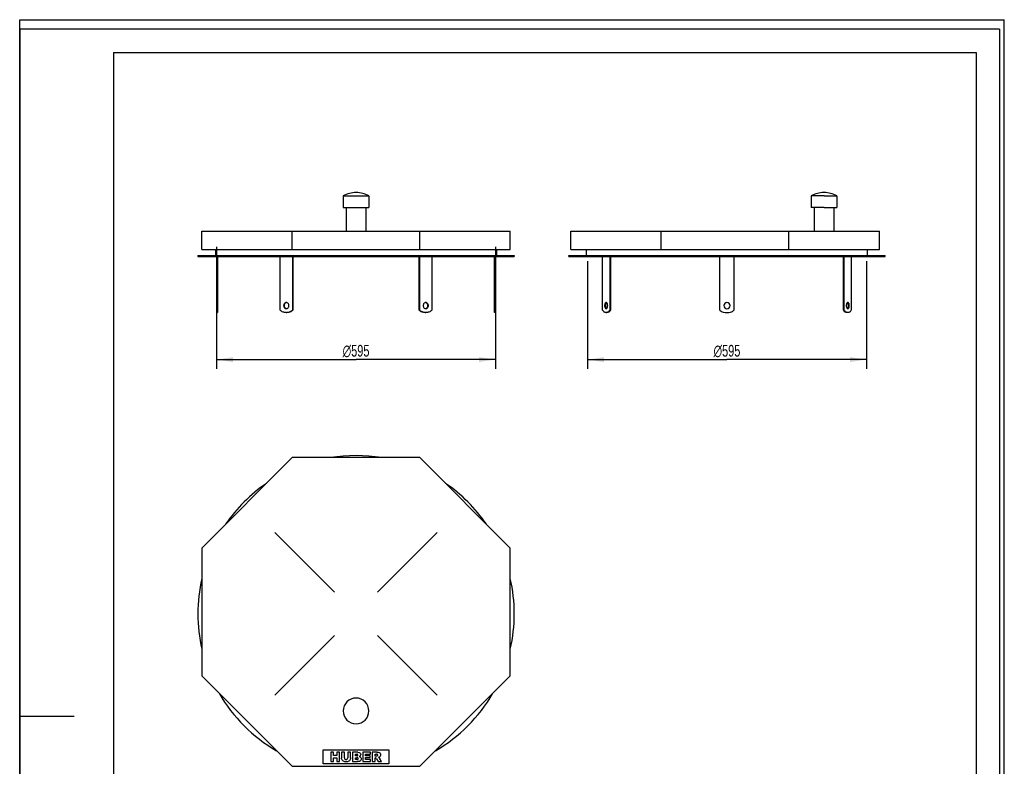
# Model space of a CAD drawing. Header units: millimetres. Extents: x 0 to 2100, y 0 to 2970.
# Tile 2 of 2: x 0 to 2100, y 1378 to 2970. Entities that reach past the tile are written whole.
import ezdxf

# ---------------------------------------------------------------- set-up
doc = ezdxf.new("R2010")
doc.units = ezdxf.units.MM
doc.header["$LTSCALE"] = 193.6
doc.layers.get('0').update_dxf_attribs({"linetype": 'CONTINUOUS'})
for name, color, linetype in [('_2D-BEM', 7, 'CONTINUOUS'), ('_ACHSEN', 7, 'CONTINUOUS'), ('_KURVEN', 7, 'CONTINUOUS')]:
    doc.layers.add(name, color=color, linetype=linetype)
doc.styles.get("Standard").update_dxf_attribs({"font": 'txt', "width": 0.7})
doc.styles.add('TEXTSTYLE_4', font='gdt', dxfattribs={"width": 0.7})
doc.dimstyles.new('DIMSTYLE_1', dxfattribs={"dimtxt": 25, "dimasz": 35, "dimexe": 2, "dimexo": 1, "dimtad": 1, "dimdec": 1, "dimtxsty": 'Standard', "dimblk": '_FILLED', "dimblk1": '_FILLED', "dimblk2": '_FILLED', "dimcen": 0.09, "dimadec": 1, "dimazin": 2, "dimtp": 0.8, "dimtm": 0.8, "dimtfac": 1, "dimtdec": 1, "dimtofl": 0, "dimtmove": 0, "dimatfit": 3, "dimldrblk": '_FILLED', "dimfxl": 1, "dimtolj": 1, "dimarcsym": 0})

# ---------------------------------------------------------------- blocks, each defined once
blk = doc.blocks.new('_FILLED')
at = {"color": 0, "linetype": 'ByBlock'}
blk.add_solid([(0, 0), (-1, 0.143), (-1, -0.143)], dxfattribs=at)
blk = doc.blocks.new('*D1')
at = {"layer": '_2D-BEM', "color": 2, "linetype": 'Continuous'}
for p, q in [((419.9, 2485.4), (419.9, 2225.4)), ((1014.9, 2485.4), (1014.9, 2225.4)), ((419.9, 2245.4), (717.4, 2245.4)), ((1014.9, 2245.4), (717.4, 2245.4))]:
    blk.add_line(p, q, dxfattribs=at)
at = {"layer": '_2D-BEM', "color": 2, "linetype": 'Continuous', "xscale": 35, "yscale": 35, "zscale": 35, "rotation": 180}
blk.add_blockref('_FILLED', (419.9, 2245.4), dxfattribs=at)
at = {"layer": '_2D-BEM', "color": 2, "linetype": 'Continuous', "xscale": 35, "yscale": 35, "zscale": 35}
blk.add_blockref('_FILLED', (1014.9, 2245.4), dxfattribs=at)
at = {"layer": '_2D-BEM', "color": 2, "linetype": 'Continuous', "insert": (717.4, 2276.7), "char_height": 25, "width": 133.036, "attachment_point": 2, "line_spacing_factor": 0.9, "style": 'TEXTSTYLE_4'}
blk.add_mtext('{\\Fgdt;n}\\Ftxt;595', dxfattribs=at)
blk = doc.blocks.new('*D2')
at = {"layer": '_2D-BEM', "color": 2, "linetype": 'Continuous'}
for p, q in [((1211, 2455.4), (1211, 2225.4)), ((1806, 2455.4), (1806, 2225.4)), ((1211, 2245.4), (1508.5, 2245.4)), ((1806, 2245.4), (1508.5, 2245.4))]:
    blk.add_line(p, q, dxfattribs=at)
at = {"layer": '_2D-BEM', "color": 2, "linetype": 'Continuous', "xscale": 35, "yscale": 35, "zscale": 35, "rotation": 180}
blk.add_blockref('_FILLED', (1211, 2245.4), dxfattribs=at)
at = {"layer": '_2D-BEM', "color": 2, "linetype": 'Continuous', "xscale": 35, "yscale": 35, "zscale": 35}
blk.add_blockref('_FILLED', (1806, 2245.4), dxfattribs=at)
at = {"layer": '_2D-BEM', "color": 2, "linetype": 'Continuous', "insert": (1508.5, 2276.7), "char_height": 25, "width": 133.036, "attachment_point": 2, "line_spacing_factor": 0.9, "style": 'TEXTSTYLE_4'}
blk.add_mtext('{\\Fgdt;n}\\Ftxt;595', dxfattribs=at)

msp = doc.modelspace()

# ---------------------------------------------------------------- linework, layer by layer
at = {"color": 7, "linetype": 'Continuous'}
for p, q in [((0, 2970), (2100, 2970)), ((0, 0), (0, 2970)), ((0, 2970), (2100, 2970)), ((0, 0), (0, 2970)), ((2100, 0), (2100, 2970)), ((2100, 0), (2100, 2970)), ((388.35, 2519.4), (544.11, 2519.4)), ((388.35, 2480.4), (388.35, 2519.4)), ((544.11, 2519.4), (581.08, 2519.4)), ((581.08, 2519.4), (853.63, 2519.4)), ((581.08, 2480.4), (581.08, 2519.4)), ((853.63, 2519.4), (890.59, 2519.4)), ((853.63, 2480.4), (853.63, 2519.4)), ((890.59, 2519.4), (1046.35, 2519.4)), ((1046.35, 2480.4), (1046.35, 2519.4)), ((1175.46, 2519.4), (1335.22, 2519.4)), ((1175.46, 2480.4), (1175.46, 2519.4)), ((1335.22, 2519.4), (1368.19, 2519.4)), ((1368.19, 2519.4), (1640.74, 2519.4)), ((1368.19, 2480.4), (1368.19, 2519.4)), ((1640.74, 2519.4), (1681.7, 2519.4)), ((1640.74, 2480.4), (1640.74, 2519.4)), ((1681.7, 2519.4), (1833.46, 2519.4)), ((1833.46, 2480.4), (1833.46, 2519.4)), ((388.35, 2480.4), (581.08, 2480.4)), ((417.85, 2480.4), (417.85, 2467.4)), ((581.08, 2480.4), (853.63, 2480.4)), ((853.63, 2480.4), (1046.35, 2480.4)), ((1016.85, 2480.4), (1016.85, 2467.4)), ((1175.46, 2480.4), (1368.19, 2480.4)), ((1208.96, 2467.4), (1208.96, 2480.4)), ((1368.19, 2480.4), (1640.74, 2480.4)), ((1640.74, 2480.4), (1833.46, 2480.4)), ((1807.96, 2467.4), (1807.96, 2480.4)), ((379.85, 2467.4), (379.85, 2465.4)), ((379.85, 2467.4), (417.85, 2467.4)), ((379.85, 2465.4), (419.85, 2465.4)), ((417.85, 2467.4), (1016.85, 2467.4)), ((419.85, 2465.4), (555.61, 2465.4)), ((555.61, 2465.4), (581.59, 2465.4)), ((581.59, 2465.4), (853.11, 2465.4)), ((853.11, 2465.4), (879.09, 2465.4)), ((879.09, 2465.4), (1014.85, 2465.4)), ((1014.85, 2465.4), (1054.85, 2465.4)), ((1016.85, 2467.4), (1054.85, 2467.4)), ((1054.85, 2467.4), (1054.85, 2465.4)), ((1170.96, 2467.4), (1208.96, 2467.4)), ((1170.96, 2465.4), (1170.96, 2467.4)), ((1170.96, 2465.4), (1210.96, 2465.4)), ((1208.96, 2467.4), (1508.46, 2467.4)), ((1210.96, 2465.4), (1243.32, 2465.4)), ((1243.32, 2465.4), (1243.65, 2465.4)), ((1243.65, 2465.4), (1243.66, 2465.4)), ((1243.66, 2465.4), (1258.32, 2465.4)), ((1258.32, 2465.4), (1493.46, 2465.4)), ((1493.46, 2465.4), (1508.46, 2465.4)), ((1508.46, 2467.4), (1807.96, 2467.4)), ((1508.46, 2465.4), (1523.46, 2465.4)), ((1523.46, 2465.4), (1758.61, 2465.4)), ((1758.61, 2465.4), (1773.26, 2465.4)), ((1773.26, 2465.4), (1773.28, 2465.4)), ((1773.28, 2465.4), (1773.61, 2465.4)), ((1773.61, 2465.4), (1805.96, 2465.4)), ((1805.96, 2465.4), (1845.96, 2465.4)), ((1807.96, 2467.4), (1845.96, 2467.4)), ((1845.96, 2465.4), (1845.96, 2467.4)), ((581.08, 2036.27), (388.35, 1843.55)), ((853.63, 2036.27), (581.08, 2036.27)), ((1046.35, 1843.55), (853.63, 2036.27)), ((388.35, 1843.55), (388.35, 1570.99)), ((1046.35, 1570.99), (1046.35, 1843.55)), ((388.35, 1570.99), (581.08, 1378.27)), ((853.63, 1378.27), (1046.35, 1570.99)), ((581.08, 1378.27), (853.63, 1378.27))]:
    msp.add_line(p, q, dxfattribs=at)
at = {"color": 3, "linetype": 'Continuous'}
for p, q in [((0, 2950), (0, 1485)), ((2090, 2950), (0, 2950)), ((2090, 2950), (2090, 0)), ((0, 1485), (0, 0)), ((0, 1485), (116, 1485))]:
    msp.add_line(p, q, dxfattribs=at)
at = {"color": 5, "linetype": 'Continuous'}
for p, q in [((200, 2900), (2040, 2900)), ((200, 2900), (200, 50)), ((2040, 2900), (2040, 50))]:
    msp.add_line(p, q, dxfattribs=at)
at = {"color": 7, "linetype": 'Continuous'}
for start, end in [(80.6658, 99.3342), (124.49949, 145.48396), (34.51604, 55.50051), (167.13451, 180), (0, 12.86549), (180, 192.86549), (347.13451, 360), (210.1222, 239.86176), (300.13824, 329.8778)]:
    msp.add_arc((717.35, 1703.27), 337.5, start, end, dxfattribs=at)
at = {"layer": '_ACHSEN', "color": 7, "linetype": 'Continuous'}
for p, q in [((689.85, 2594.4), (689.85, 2569.4)), ((689.85, 2594.4), (744.85, 2594.4)), ((744.85, 2594.4), (744.85, 2569.4)), ((1687.96, 2594.4), (1687.96, 2569.4)), ((1715.46, 2594.4), (1687.96, 2594.4)), ((1715.46, 2594.4), (1742.96, 2594.4)), ((1742.96, 2594.4), (1742.96, 2569.4)), ((689.85, 2569.4), (696.15, 2569.4)), ((696.15, 2569.4), (738.55, 2569.4)), ((696.15, 2569.4), (696.15, 2519.4)), ((738.55, 2569.4), (744.85, 2569.4)), ((738.55, 2569.4), (738.55, 2519.4)), ((1694.26, 2569.4), (1687.96, 2569.4)), ((1715.46, 2569.4), (1694.26, 2569.4)), ((1694.26, 2569.4), (1694.26, 2519.4)), ((1715.46, 2569.4), (1736.66, 2569.4)), ((1736.66, 2569.4), (1742.96, 2569.4)), ((1736.66, 2569.4), (1736.66, 2519.4)), ((419.85, 2465.4), (419.85, 2350.4)), ((421.85, 2465.4), (421.85, 2350.4)), ((555.61, 2350.4), (555.61, 2465.4)), ((581.59, 2465.4), (581.59, 2350.4)), ((582.59, 2465.4), (582.59, 2350.4)), ((852.11, 2350.4), (852.11, 2465.4)), ((853.11, 2350.4), (853.11, 2465.4)), ((879.09, 2465.4), (879.09, 2350.4)), ((1012.85, 2350.4), (1012.85, 2465.4)), ((1014.85, 2350.4), (1014.85, 2465.4)), ((1243.32, 2350.4), (1243.32, 2465.4)), ((1258.32, 2465.4), (1258.32, 2350.4)), ((1260.05, 2465.4), (1260.05, 2350.4)), ((1493.46, 2350.4), (1493.46, 2465.4)), ((1523.46, 2465.4), (1523.46, 2350.4)), ((1756.87, 2350.4), (1756.87, 2465.4)), ((1758.61, 2350.4), (1758.61, 2465.4)), ((1773.61, 2465.4), (1773.61, 2350.4)), ((419.85, 2350.4), (419.85, 2345.4)), ((419.85, 2350.4), (421.85, 2350.4)), ((419.85, 2345.4), (421.85, 2345.4)), ((421.85, 2350.4), (421.85, 2345.4)), ((568.6, 2345.4), (569.6, 2345.4)), ((581.59, 2350.4), (582.59, 2350.4)), ((853.11, 2350.4), (852.11, 2350.4)), ((866.1, 2345.4), (865.1, 2345.4)), ((1012.85, 2345.4), (1012.85, 2350.4)), ((1014.85, 2350.4), (1012.85, 2350.4)), ((1014.85, 2345.4), (1012.85, 2345.4)), ((1014.85, 2345.4), (1014.85, 2350.4)), ((1250.82, 2345.4), (1252.55, 2345.4)), ((1258.32, 2350.4), (1260.05, 2350.4)), ((1758.61, 2350.4), (1756.87, 2350.4)), ((1766.11, 2345.4), (1764.37, 2345.4))]:
    msp.add_line(p, q, dxfattribs=at)
for centre, radius, start, end in [((717.35, 2543.91), 57.5, 90, 118.57188), ((717.35, 2543.91), 57.5, 61.42812, 90), ((1715.46, 2543.91), 57.5, 90, 118.57188), ((1715.46, 2543.91), 57.5, 61.42812, 90), ((569.61, 2361.98), 4.92, 95.89133, 101.54258), ((569.61, 2358.83), 4.92, 258.45742, 264.10867), ((865.1, 2361.98), 4.92, 78.45742, 84.10867), ((865.1, 2358.83), 4.92, 275.89133, 281.54258), ((1508.46, 2360.4), 6.5, 0, 180), ((1508.46, 2360.4), 6.5, 180, 360), ((568.6, 2364.16), 18.76, 270.00046, 273.04959), ((866.1, 2364.16), 18.76, 266.95041, 269.99954), ((1508.46, 2370.4), 25, 233.1301, 306.8699), ((717.35, 1496.27), 27.5, 0, 180), ((717.35, 1496.27), 27.5, 180, 360)]:
    msp.add_arc(centre, radius, start, end, dxfattribs=at)
for points, knots in [([(568.6, 2366.9), (568.23, 2366.9), (567.49, 2366.82), (566.06, 2366.31), (564.47, 2365.07), (563.25, 2362.91), (562.97, 2361.25), (562.97, 2360.4)], [0, 0, 0, 0, 0.1164523, 0.2343401, 0.477366, 0.7340619, 1, 1, 1, 1]), ([(562.97, 2360.4), (562.97, 2359.56), (563.25, 2357.89), (564.47, 2355.74), (566.06, 2354.49), (567.49, 2353.99), (568.23, 2353.9), (568.6, 2353.9)], [0, 0, 0, 0, 0.2659381, 0.522634, 0.7656599, 0.8835477, 1, 1, 1, 1]), ([(568.62, 2366.81), (567.97, 2366.67), (566.68, 2366.12), (565.17, 2364.62), (564.2, 2362.64), (563.97, 2361.15), (563.97, 2360.4)], [0, 0, 0, 0, 0.2340951, 0.4790605, 0.735823, 1, 1, 1, 1]), ([(563.97, 2360.4), (563.97, 2359.65), (564.2, 2358.17), (565.17, 2356.19), (566.68, 2354.69), (567.97, 2354.14), (568.62, 2354)], [0, 0, 0, 0, 0.264177, 0.5209395, 0.7659049, 1, 1, 1, 1]), ([(574.23, 2360.4), (574.23, 2361.25), (573.95, 2362.91), (572.73, 2365.07), (571.15, 2366.31), (569.71, 2366.82), (568.97, 2366.9), (568.6, 2366.9)], [0, 0, 0, 0, 0.2659381, 0.522634, 0.7656599, 0.8835477, 1, 1, 1, 1]), ([(568.6, 2353.9), (568.97, 2353.9), (569.71, 2353.99), (571.15, 2354.49), (572.73, 2355.74), (573.95, 2357.89), (574.23, 2359.56), (574.23, 2360.4)], [0, 0, 0, 0, 0.1164523, 0.2343401, 0.477366, 0.7340619, 1, 1, 1, 1]), ([(866.1, 2366.9), (865.73, 2366.9), (864.99, 2366.82), (863.56, 2366.31), (861.97, 2365.07), (860.75, 2362.91), (860.47, 2361.25), (860.47, 2360.4)], [0, 0, 0, 0, 0.1164523, 0.2343401, 0.477366, 0.7340619, 1, 1, 1, 1]), ([(860.47, 2360.4), (860.47, 2359.56), (860.75, 2357.89), (861.97, 2355.74), (863.56, 2354.49), (864.99, 2353.99), (865.73, 2353.9), (866.1, 2353.9)], [0, 0, 0, 0, 0.2659381, 0.522634, 0.7656599, 0.8835477, 1, 1, 1, 1]), ([(870.73, 2360.4), (870.73, 2361.15), (870.51, 2362.64), (869.53, 2364.62), (868.02, 2366.12), (866.73, 2366.67), (866.08, 2366.81)], [0, 0, 0, 0, 0.264177, 0.5209395, 0.7659049, 1, 1, 1, 1]), ([(866.08, 2354), (866.73, 2354.14), (868.02, 2354.69), (869.53, 2356.19), (870.51, 2358.17), (870.73, 2359.65), (870.73, 2360.4)], [0, 0, 0, 0, 0.2340951, 0.4790605, 0.735823, 1, 1, 1, 1]), ([(871.73, 2360.4), (871.73, 2361.25), (871.45, 2362.91), (870.23, 2365.07), (868.65, 2366.31), (867.21, 2366.82), (866.47, 2366.9), (866.1, 2366.9)], [0, 0, 0, 0, 0.2659381, 0.522634, 0.7656599, 0.8835477, 1, 1, 1, 1]), ([(866.1, 2353.9), (866.47, 2353.9), (867.21, 2353.99), (868.65, 2354.49), (870.23, 2355.74), (871.45, 2357.89), (871.73, 2359.56), (871.73, 2360.4)], [0, 0, 0, 0, 0.1164523, 0.2343401, 0.477366, 0.7340619, 1, 1, 1, 1]), ([(1250.82, 2366.9), (1250.6, 2366.9), (1250.15, 2366.81), (1249.53, 2366.41), (1248.97, 2365.79), (1248.28, 2364.64), (1247.72, 2362.81), (1247.57, 2361.24), (1247.57, 2360.4)], [0, 0, 0, 0, 0.0823068, 0.1731319, 0.27789, 0.3984498, 0.6816237, 1, 1, 1, 1]), ([(1247.57, 2360.4), (1247.57, 2359.57), (1247.72, 2357.99), (1248.28, 2356.17), (1248.97, 2355.02), (1249.53, 2354.4), (1250.15, 2354), (1250.6, 2353.9), (1250.82, 2353.9)], [0, 0, 0, 0, 0.3183763, 0.6015502, 0.72211, 0.8268681, 0.9176932, 1, 1, 1, 1]), ([(1251.69, 2366.67), (1251.31, 2366.46), (1250.59, 2365.74), (1249.87, 2364.27), (1249.41, 2362.44), (1249.3, 2361.1), (1249.3, 2360.4)], [0, 0, 0, 0, 0.1872802, 0.4228941, 0.6998978, 1, 1, 1, 1]), ([(1249.3, 2360.4), (1249.3, 2359.71), (1249.41, 2358.37), (1249.87, 2356.54), (1250.59, 2355.07), (1251.31, 2354.35), (1251.69, 2354.14)], [0, 0, 0, 0, 0.3001022, 0.5771059, 0.8127198, 1, 1, 1, 1]), ([(1254.07, 2360.4), (1254.07, 2361.24), (1253.92, 2362.81), (1253.36, 2364.64), (1252.67, 2365.79), (1252.12, 2366.41), (1251.49, 2366.81), (1251.04, 2366.9), (1250.82, 2366.9)], [0, 0, 0, 0, 0.3183763, 0.6015502, 0.72211, 0.8268681, 0.9176932, 1, 1, 1, 1]), ([(1250.82, 2353.9), (1251.04, 2353.9), (1251.49, 2354), (1252.12, 2354.4), (1252.67, 2355.02), (1253.36, 2356.17), (1253.92, 2357.99), (1254.07, 2359.57), (1254.07, 2360.4)], [0, 0, 0, 0, 0.0823068, 0.1731319, 0.27789, 0.3984498, 0.6816237, 1, 1, 1, 1]), ([(1766.11, 2366.9), (1765.89, 2366.9), (1765.43, 2366.81), (1764.81, 2366.41), (1764.25, 2365.79), (1763.57, 2364.64), (1763, 2362.81), (1762.86, 2361.24), (1762.86, 2360.4)], [0, 0, 0, 0, 0.0823068, 0.1731319, 0.27789, 0.3984498, 0.6816237, 1, 1, 1, 1]), ([(1762.86, 2360.4), (1762.86, 2359.57), (1763, 2357.99), (1763.57, 2356.17), (1764.25, 2355.02), (1764.81, 2354.4), (1765.43, 2354), (1765.89, 2353.9), (1766.11, 2353.9)], [0, 0, 0, 0, 0.3183763, 0.6015502, 0.72211, 0.8268681, 0.9176932, 1, 1, 1, 1]), ([(1767.62, 2360.4), (1767.62, 2361.1), (1767.52, 2362.44), (1767.05, 2364.27), (1766.33, 2365.74), (1765.62, 2366.46), (1765.24, 2366.67)], [0, 0, 0, 0, 0.3001022, 0.5771059, 0.8127198, 1, 1, 1, 1]), ([(1765.24, 2354.14), (1765.62, 2354.35), (1766.33, 2355.07), (1767.05, 2356.54), (1767.52, 2358.37), (1767.62, 2359.71), (1767.62, 2360.4)], [0, 0, 0, 0, 0.1872802, 0.4228941, 0.6998978, 1, 1, 1, 1]), ([(1769.36, 2360.4), (1769.36, 2361.24), (1769.21, 2362.81), (1768.64, 2364.64), (1767.96, 2365.79), (1767.4, 2366.41), (1766.78, 2366.81), (1766.32, 2366.9), (1766.11, 2366.9)], [0, 0, 0, 0, 0.3183763, 0.6015502, 0.72211, 0.8268681, 0.9176932, 1, 1, 1, 1]), ([(1766.11, 2353.9), (1766.32, 2353.9), (1766.78, 2354), (1767.4, 2354.4), (1767.96, 2355.02), (1768.64, 2356.17), (1769.21, 2357.99), (1769.36, 2359.57), (1769.36, 2360.4)], [0, 0, 0, 0, 0.0823068, 0.1731319, 0.27789, 0.3984498, 0.6816237, 1, 1, 1, 1]), ([(568.6, 2345.4), (567.44, 2345.4), (565.1, 2345.62), (561.7, 2346.59), (558.48, 2348.18), (556.53, 2349.61), (555.61, 2350.4)], [0, 0, 0, 0, 0.2452308, 0.4925188, 0.743664, 1, 1, 1, 1]), ([(582.59, 2350.4), (581.68, 2349.61), (579.73, 2348.18), (576.5, 2346.59), (573.1, 2345.62), (570.76, 2345.4), (569.6, 2345.4)], [0, 0, 0, 0, 0.256336, 0.5074812, 0.7547692, 1, 1, 1, 1]), ([(581.59, 2350.4), (580.74, 2349.67), (578.94, 2348.33), (575.97, 2346.8), (572.84, 2345.79), (570.68, 2345.49), (569.6, 2345.43)], [0, 0, 0, 0, 0.2561283, 0.5073739, 0.7548343, 1, 1, 1, 1]), ([(865.1, 2345.4), (863.94, 2345.4), (861.6, 2345.62), (858.2, 2346.59), (854.98, 2348.18), (853.03, 2349.61), (852.11, 2350.4)], [0, 0, 0, 0, 0.2452308, 0.4925188, 0.743664, 1, 1, 1, 1]), ([(865.1, 2345.43), (864.03, 2345.49), (861.87, 2345.79), (858.73, 2346.8), (855.77, 2348.33), (853.96, 2349.67), (853.11, 2350.4)], [0, 0, 0, 0, 0.2451657, 0.4926261, 0.7438717, 1, 1, 1, 1]), ([(879.09, 2350.4), (878.18, 2349.61), (876.23, 2348.18), (873, 2346.59), (869.6, 2345.62), (867.26, 2345.4), (866.1, 2345.4)], [0, 0, 0, 0, 0.256336, 0.5074812, 0.7547692, 1, 1, 1, 1]), ([(1250.82, 2345.4), (1250.14, 2345.4), (1248.73, 2345.64), (1246.74, 2346.66), (1244.89, 2348.28), (1243.83, 2349.65), (1243.32, 2350.4)], [0, 0, 0, 0, 0.2165686, 0.4487191, 0.7078718, 1, 1, 1, 1]), ([(1258.32, 2350.4), (1257.81, 2349.65), (1256.75, 2348.28), (1254.9, 2346.66), (1252.91, 2345.64), (1251.5, 2345.4), (1250.82, 2345.4)], [0, 0, 0, 0, 0.2921282, 0.5512809, 0.7834314, 1, 1, 1, 1]), ([(1260.05, 2350.4), (1259.55, 2349.65), (1258.49, 2348.28), (1256.63, 2346.66), (1254.64, 2345.64), (1253.23, 2345.4), (1252.55, 2345.4)], [0, 0, 0, 0, 0.2921282, 0.5512809, 0.7834314, 1, 1, 1, 1]), ([(1764.37, 2345.4), (1763.7, 2345.4), (1762.29, 2345.64), (1760.3, 2346.66), (1758.44, 2348.28), (1757.38, 2349.65), (1756.87, 2350.4)], [0, 0, 0, 0, 0.2165686, 0.4487191, 0.7078718, 1, 1, 1, 1]), ([(1766.11, 2345.4), (1765.43, 2345.4), (1764.02, 2345.64), (1762.03, 2346.66), (1760.17, 2348.28), (1759.11, 2349.65), (1758.61, 2350.4)], [0, 0, 0, 0, 0.2165686, 0.4487191, 0.7078718, 1, 1, 1, 1]), ([(1773.61, 2350.4), (1773.1, 2349.65), (1772.04, 2348.28), (1770.18, 2346.66), (1768.19, 2345.64), (1766.78, 2345.4), (1766.11, 2345.4)], [0, 0, 0, 0, 0.2921282, 0.5512809, 0.7834314, 1, 1, 1, 1])]:
    msp.add_open_spline(points, degree=3, knots=knots, dxfattribs=at)
at = {"layer": '_KURVEN', "color": 4, "linetype": 'Continuous'}
for p, q in [((671.39, 1749.23), (544.11, 1876.51)), ((763.31, 1749.23), (890.59, 1876.51)), ((671.39, 1657.31), (544.11, 1530.03)), ((763.31, 1657.31), (890.59, 1530.03)), ((647.35, 1413.27), (787.35, 1413.27)), ((647.35, 1383.27), (647.35, 1413.27)), ((663.26, 1408.27), (663.26, 1388.27)), ((669.44, 1408.27), (663.26, 1408.27)), ((669.44, 1401.27), (669.44, 1408.27)), ((682.4, 1408.27), (676.19, 1408.27)), ((676.19, 1408.27), (676.19, 1401.27)), ((682.4, 1388.27), (682.4, 1408.27)), ((692.69, 1408.27), (686.52, 1408.27)), ((686.52, 1408.27), (686.52, 1396.35)), ((692.69, 1396.06), (692.69, 1408.27)), ((699.52, 1408.27), (699.52, 1396.06)), ((705.69, 1408.27), (699.52, 1408.27)), ((705.69, 1396.35), (705.69, 1408.27)), ((709.79, 1408.27), (709.79, 1388.27)), ((721.36, 1408.27), (709.79, 1408.27)), ((748.06, 1408.27), (731.5, 1408.27)), ((731.5, 1408.27), (731.5, 1388.27)), ((748.06, 1404), (748.06, 1408.27)), ((762.07, 1408.27), (751.77, 1408.27)), ((751.77, 1408.27), (751.77, 1388.27)), ((787.35, 1413.27), (787.35, 1383.27)), ((663.26, 1388.27), (669.44, 1388.27)), ((676.19, 1401.27), (669.44, 1401.27)), ((669.44, 1388.27), (669.44, 1396.36)), ((669.44, 1396.36), (676.19, 1396.36)), ((676.19, 1396.36), (676.19, 1388.27)), ((676.19, 1388.27), (682.4, 1388.27)), ((709.79, 1388.27), (720.46, 1388.27)), ((716.03, 1400.43), (716.03, 1404.22)), ((716.03, 1404.22), (718.76, 1404.22)), ((718.72, 1400.43), (716.03, 1400.43)), ((716.03, 1392.57), (716.03, 1396.62)), ((716.03, 1396.62), (719.17, 1396.62)), ((719.18, 1392.57), (716.03, 1392.57)), ((731.5, 1388.27), (748.36, 1388.27)), ((737.69, 1400.82), (737.69, 1404)), ((737.69, 1404), (748.06, 1404)), ((747.31, 1400.82), (737.69, 1400.82)), ((737.69, 1392.8), (737.69, 1396.74)), ((737.69, 1396.74), (747.31, 1396.74)), ((748.36, 1392.8), (737.69, 1392.8)), ((747.31, 1396.74), (747.31, 1400.82)), ((748.36, 1388.27), (748.36, 1392.8)), ((751.77, 1388.27), (757.98, 1388.27)), ((757.98, 1400.17), (757.98, 1404.23)), ((757.98, 1404.23), (760.69, 1404.23)), ((760.59, 1400.17), (757.98, 1400.17)), ((757.98, 1388.27), (757.98, 1396.39)), ((757.98, 1396.39), (758.53, 1396.39)), ((761.16, 1394.38), (764.46, 1388.27)), ((764.46, 1388.27), (771.45, 1388.27)), ((771.45, 1388.27), (768.44, 1394.05)), ((787.35, 1383.27), (647.35, 1383.27))]:
    msp.add_line(p, q, dxfattribs=at)
for points in [[(721.36, 1408.27), (723.29, 1408.27), (724.76, 1407.79), (725.8, 1406.84)], [(762.07, 1408.27), (763.98, 1408.27), (765.44, 1408.11), (766.45, 1407.78)], [(766.45, 1407.78), (767.46, 1407.45), (768.27, 1406.84), (768.89, 1405.95)], [(687.09, 1392.96), (686.71, 1394.25), (686.52, 1395.36), (686.52, 1396.35)], [(688.41, 1390.66), (687.76, 1391.41), (687.33, 1392.17), (687.09, 1392.96)], [(690.53, 1388.94), (689.75, 1389.35), (689.04, 1389.92), (688.41, 1390.66)], [(693.41, 1388.13), (692.26, 1388.27), (691.3, 1388.53), (690.53, 1388.94)], [(692.69, 1396.06), (692.69, 1394.97), (692.99, 1394.12), (693.59, 1393.51)], [(696.6, 1387.93), (695.62, 1387.93), (694.56, 1388), (693.41, 1388.13)], [(693.59, 1393.51), (694.19, 1392.9), (695.03, 1392.59), (696.11, 1392.59)], [(696.11, 1392.59), (697.18, 1392.59), (698.01, 1392.9), (698.61, 1393.5)], [(700.92, 1388.6), (699.73, 1388.16), (698.28, 1387.93), (696.6, 1387.93)], [(698.61, 1393.5), (699.21, 1394.1), (699.52, 1394.96), (699.52, 1396.06)], [(703.4, 1390.25), (702.6, 1389.46), (701.79, 1388.91), (700.92, 1388.6)], [(705.13, 1393), (704.76, 1391.95), (704.19, 1391.04), (703.4, 1390.25)], [(705.69, 1396.35), (705.69, 1395.16), (705.5, 1394.05), (705.13, 1393)], [(718.72, 1400.43), (719.67, 1400.43), (720.34, 1400.59), (720.72, 1400.92)], [(720.72, 1403.73), (720.34, 1404.05), (719.69, 1404.22), (718.76, 1404.22)], [(721.43, 1396.07), (720.99, 1396.43), (720.24, 1396.62), (719.17, 1396.62)], [(719.18, 1392.57), (720.24, 1392.57), (720.99, 1392.74), (721.43, 1393.13)], [(723.23, 1388.54), (721.84, 1388.35), (720.91, 1388.27), (720.46, 1388.27)], [(721.3, 1402.36), (721.3, 1402.94), (721.1, 1403.4), (720.72, 1403.73)], [(720.72, 1400.92), (721.1, 1401.24), (721.3, 1401.74), (721.3, 1402.36)], [(722.09, 1394.65), (722.09, 1395.24), (721.87, 1395.72), (721.43, 1396.07)], [(721.43, 1393.13), (721.87, 1393.51), (722.09, 1394.01), (722.09, 1394.65)], [(725.58, 1389.2), (725.06, 1388.9), (724.27, 1388.68), (723.23, 1388.54)], [(726.25, 1400.25), (725.76, 1399.68), (725.03, 1399.24), (724.09, 1398.91)], [(724.09, 1398.91), (725.52, 1398.56), (726.57, 1397.97), (727.26, 1397.12)], [(727.55, 1391.16), (727.07, 1390.33), (726.41, 1389.68), (725.58, 1389.2)], [(725.8, 1406.84), (726.83, 1405.88), (727.35, 1404.7), (727.35, 1403.29)], [(727.35, 1403.29), (727.35, 1402.1), (726.98, 1401.09), (726.25, 1400.25)], [(727.26, 1397.12), (727.94, 1396.28), (728.28, 1395.23), (728.28, 1393.96)], [(728.28, 1393.96), (728.28, 1392.92), (728.03, 1391.98), (727.55, 1391.16)], [(760.03, 1395.91), (759.59, 1396.22), (759.08, 1396.39), (758.53, 1396.39)], [(761.16, 1394.38), (760.73, 1395.17), (760.37, 1395.68), (760.03, 1395.91)], [(760.59, 1400.17), (760.86, 1400.17), (761.4, 1400.25), (762.22, 1400.43)], [(763, 1403.71), (762.59, 1404.05), (761.81, 1404.23), (760.69, 1404.23)], [(762.22, 1400.43), (762.63, 1400.52), (762.96, 1400.73), (763.22, 1401.06)], [(763.61, 1402.23), (763.61, 1402.87), (763.41, 1403.36), (763, 1403.71)], [(763.22, 1401.06), (763.48, 1401.39), (763.61, 1401.79), (763.61, 1402.23)], [(767.15, 1397.88), (766.63, 1397.56), (765.91, 1397.3), (764.98, 1397.1)], [(764.98, 1397.1), (765.72, 1396.84), (766.26, 1396.59), (766.59, 1396.35)], [(766.59, 1396.35), (766.82, 1396.18), (767.15, 1395.84), (767.58, 1395.3)], [(769.1, 1399.84), (768.63, 1399.03), (767.98, 1398.38), (767.15, 1397.88)], [(767.58, 1395.3), (768.01, 1394.76), (768.29, 1394.35), (768.44, 1394.05)], [(768.89, 1405.95), (769.51, 1405.06), (769.82, 1403.99), (769.82, 1402.72)], [(769.82, 1402.72), (769.82, 1401.6), (769.58, 1400.64), (769.1, 1399.84)]]:
    msp.add_open_spline(points, degree=3, dxfattribs=at)

# ---------------------------------------------------------------- dimensions: what is measured, and where the dimension line sits
at = {"layer": '_2D-BEM', "color": 2, "linetype": 'Continuous'}
for base, p1, p2, picture, middle in [((1014.85, 2245.42), (419.85, 2486.4), (1014.85, 2486.4), '*D1', (717.35, 2245.42)), ((1805.96, 2245.42), (1210.96, 2456.4), (1805.96, 2456.4), '*D2', (1508.46, 2245.42))]:
    dim = msp.add_linear_dim(base=base, p1=p1, p2=p2, text='%%c<>', dimstyle='DIMSTYLE_1', dxfattribs=at)
    dim.commit()
    dim.dimension.update_dxf_attribs({"geometry": picture, "text_midpoint": middle, "dimtype": 160})

doc.saveas('drawing.dxf')
